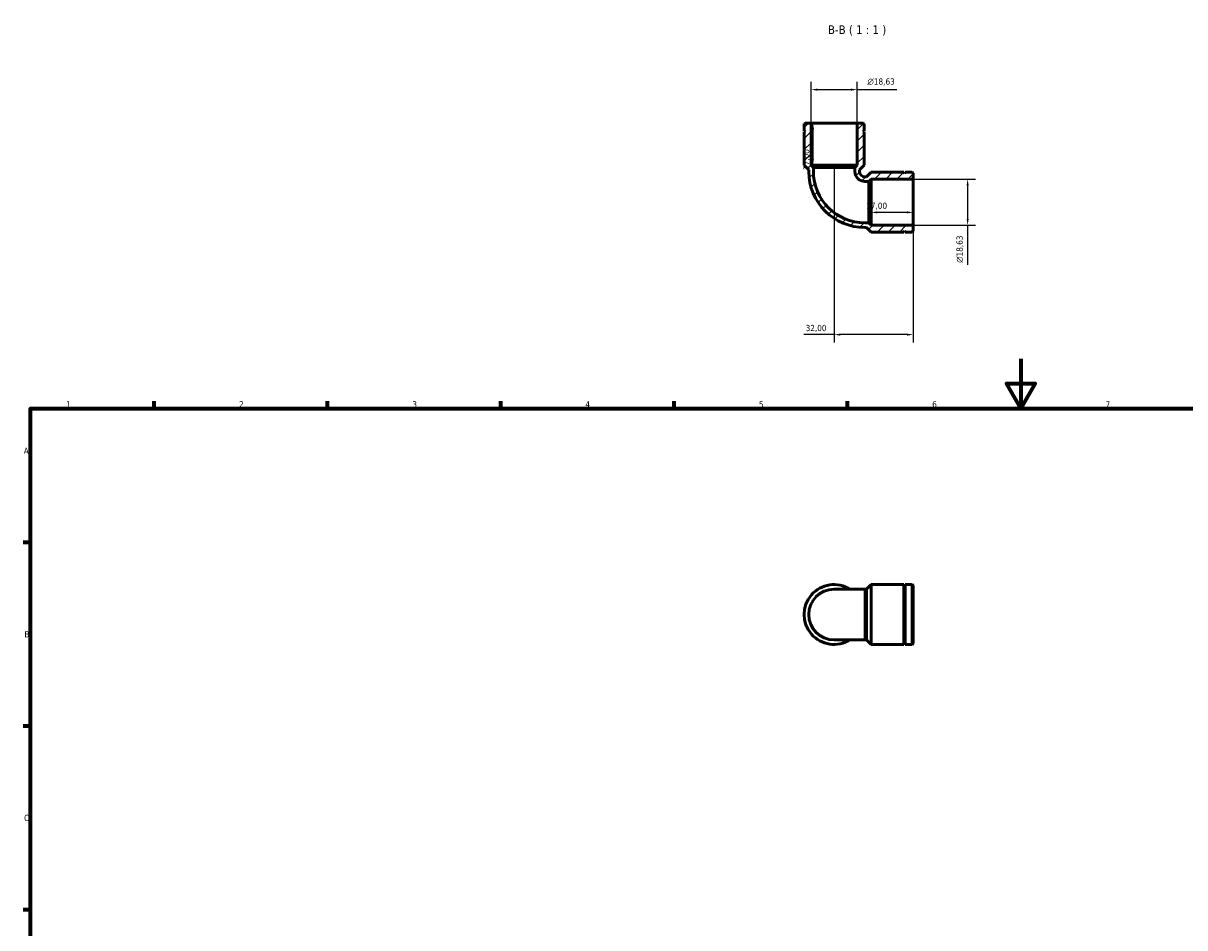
# Model space of a CAD drawing. Header units: millimetres. Extents: x 0 to 901, y 0 to 730.
# Tile 2 of 3: x 17 to 487, y 364 to 730. Entities that reach past the tile are written whole.
import ezdxf

# ---------------------------------------------------------------- set-up
doc = ezdxf.new("R2010")
doc.units = ezdxf.units.MM
for name, color, linetype, lineweight in [('Border (ISO)', 7, 'Continuous', 70), ('Dimension (ISO)', 7, 'Continuous', 25), ('Hatch (ISO)', 7, 'Continuous', 18), ('Symbol (ISO)', 7, 'Continuous', 25), ('Visible (ISO)', 7, 'Continuous', 50), ('Visible Narrow (ISO)', 7, 'Continuous', 35)]:
    doc.layers.add(name, color=color, linetype=linetype, lineweight=lineweight)
doc.styles.add('Label Text (ISO)', font='tahoma.ttf')
doc.styles.add('Note Text (ISO)', font='tahoma.ttf')
doc.dimstyles.new('Default (ISO)', dxfattribs={"dimtxt": 2.5, "dimasz": 2.5, "dimexe": 3.175, "dimexo": 0, "dimgap": 0.762, "dimtad": 1, "dimrnd": 1e-08, "dimzin": 0, "dimtxsty": 'Note Text (ISO)', "dimcen": 0.09, "dimdle": 10, "dimclrd": 256, "dimclre": 256, "dimclrt": 232, "dimazin": 0, "dimtfac": 1.40208, "dimtmove": 0, "dimatfit": 3, "dimfxl": 1, "dimtolj": 1, "dimtzin": 0, "dimlwd": -1, "dimlwe": -1, "dimarcsym": 0})

# ---------------------------------------------------------------- blocks, each defined once
blk = doc.blocks.new('Borders Default Border')
at = {"layer": 'Border (ISO)'}
for p, q in [((70.08, 574), (70.08, 576.9)), ((140.17, 574), (140.17, 576.9)), ((210.25, 574), (210.25, 576.9)), ((280.33, 574), (280.33, 576.9)), ((350.42, 574), (350.42, 576.9)), ((20, 519.75), (17.1, 519.75)), ((20, 445.5), (17.1, 445.5)), ((20, 371.25), (17.1, 371.25))]:
    blk.add_line(p, q, dxfattribs=at)
at = {"layer": 'Border (ISO)', "flags": 128}
for points in [[(420.5, 594), (420.5, 574), (414.73, 584), (426.27, 584), (420.5, 574)], [(20, 20), (20, 574), (821, 574), (821, 20), (20, 20)]]:
    blk.add_lwpolyline(points, dxfattribs=at)
at = {"layer": 'Border (ISO)', "color": 232, "true_color": 0xca0064, "char_height": 2.5, "attachment_point": 7, "style": 'Note Text (ISO)'}
for s, insert in [('1', (34.48, 574.4)), ('2', (104.37, 574.4)), ('3', (174.43, 574.35)), ('4', (244.42, 574.4)), ('5', (314.64, 574.35)), ('6', (384.66, 574.35)), ('7', (454.77, 574.4)), ('A', (17.29, 555.62)), ('B', (17.59, 481.37)), ('C', (17.43, 407.08))]:
    blk.add_mtext(s, dxfattribs=dict(at, insert=insert))
blk = doc.blocks.new('*D7')
at = {"layer": 'Defpoints', "color": 0, "transparency": 16777216}
for p in [(354.31, 702.9), (335.68, 689.4), (354.31, 689.4)]:
    blk.add_point(p, dxfattribs=at)
at = {"layer": 'Dimension (ISO)', "transparency": 16777216}
for p, q in [((335.68, 689.4), (335.68, 706.08)), ((354.31, 689.4), (354.31, 706.08)), ((338.18, 702.9), (351.81, 702.9)), ((354.31, 702.9), (370.3, 702.9))]:
    blk.add_line(p, q, dxfattribs=at)
for points in [[(338.18, 703.32), (338.18, 702.49), (335.68, 702.9)], [(351.81, 703.32), (351.81, 702.49), (354.31, 702.9)]]:
    blk.add_solid(points, dxfattribs=at)
at = {"layer": 'Dimension (ISO)', "color": 232, "true_color": 0xca0064, "transparency": 16777216, "insert": (358.48, 707.43), "char_height": 2.5, "attachment_point": 1, "style": 'Note Text (ISO)'}
blk.add_mtext('\\A1;\\fAIGDT|b0|i0;\\H2.5000;\\ln\\fTahoma|b0|i0;\\H2.5000;18,63', dxfattribs=at)
blk = doc.blocks.new('*D8')
at = {"layer": 'Defpoints', "color": 0, "transparency": 16777216}
for p in [(377, 666.71), (377, 648.08), (399, 648.08)]:
    blk.add_point(p, dxfattribs=at)
at = {"layer": 'Dimension (ISO)', "transparency": 16777216}
for p, q in [((377, 666.71), (402.17, 666.71)), ((399, 664.21), (399, 650.58)), ((377, 648.08), (402.17, 648.08)), ((399, 648.08), (399, 632.1))]:
    blk.add_line(p, q, dxfattribs=at)
for points in [[(398.58, 664.21), (399.42, 664.21), (399, 666.71)], [(398.58, 650.58), (399.42, 650.58), (399, 648.08)]]:
    blk.add_solid(points, dxfattribs=at)
at = {"layer": 'Dimension (ISO)', "color": 232, "true_color": 0xca0064, "transparency": 16777216, "insert": (394.48, 632.86), "char_height": 2.5, "attachment_point": 1, "rotation": 90, "style": 'Note Text (ISO)'}
blk.add_mtext('\\A1;\\fAIGDT|b0|i0;\\H2.5000;\\ln\\fTahoma|b0|i0;\\H2.5000;18,63', dxfattribs=at)
blk = doc.blocks.new('*D9')
at = {"layer": 'Defpoints', "color": 0, "transparency": 16777216}
for p in [(345, 672.4), (377, 648.08), (345, 603.82)]:
    blk.add_point(p, dxfattribs=at)
at = {"layer": 'Dimension (ISO)', "transparency": 16777216}
for p, q in [((345, 672.4), (345, 600.64)), ((377, 648.08), (377, 600.64)), ((345, 603.82), (332.73, 603.82)), ((374.5, 603.82), (347.5, 603.82))]:
    blk.add_line(p, q, dxfattribs=at)
for points in [[(347.5, 604.23), (347.5, 603.4), (345, 603.82)], [(374.5, 604.23), (374.5, 603.4), (377, 603.82)]]:
    blk.add_solid(points, dxfattribs=at)
at = {"layer": 'Dimension (ISO)', "color": 232, "true_color": 0xca0064, "transparency": 16777216, "insert": (333.49, 607.75), "char_height": 2.5, "attachment_point": 1, "style": 'Note Text (ISO)'}
blk.add_mtext('\\A1;32,00', dxfattribs=at)
blk = doc.blocks.new('*D10')
at = {"layer": 'Defpoints', "color": 0, "transparency": 16777216}
for p in [(360, 657.4), (360, 653.26), (377, 657.4)]:
    blk.add_point(p, dxfattribs=at)
at = {"layer": 'Dimension (ISO)', "transparency": 16777216}
blk.add_line((374.5, 653.26), (362.5, 653.26), dxfattribs=at)
for points in [[(362.5, 653.68), (362.5, 652.85), (360, 653.26)], [(374.5, 653.68), (374.5, 652.85), (377, 653.26)]]:
    blk.add_solid(points, dxfattribs=at)
at = {"layer": 'Dimension (ISO)', "color": 232, "true_color": 0xca0064, "transparency": 16777216, "insert": (357.98, 657.2), "char_height": 2.5, "attachment_point": 1, "style": 'Note Text (ISO)'}
blk.add_mtext('\\A1;17,00', dxfattribs=at)
blk = doc.blocks.new('*D11')
at = {"layer": 'Defpoints', "color": 0, "transparency": 16777216}
for p in [(345, 689.4), (336.45, 672.4), (345, 672.4)]:
    blk.add_point(p, dxfattribs=at)
at = {"layer": 'Dimension (ISO)', "transparency": 16777216}
blk.add_line((336.45, 686.9), (336.45, 674.9), dxfattribs=at)
for points in [[(336.03, 686.9), (336.86, 686.9), (336.45, 689.4)], [(336.03, 674.9), (336.86, 674.9), (336.45, 672.4)]]:
    blk.add_solid(points, dxfattribs=at)
at = {"layer": 'Dimension (ISO)', "color": 232, "true_color": 0xca0064, "transparency": 16777216, "insert": (332.51, 670.38), "char_height": 2.5, "attachment_point": 1, "rotation": 90, "style": 'Note Text (ISO)'}
blk.add_mtext('\\A1;17,00', dxfattribs=at)

msp = doc.modelspace()

# ---------------------------------------------------------------- hatches: boundary and pattern name
at = {"layer": 'Hatch (ISO)'}
h = msp.add_hatch(dxfattribs=at)
h.set_pattern_fill('ANSI31', color=256, scale=25.4, style=0)
h.set_pattern_definition([(45, (0, 0), (-2.245064, 2.245064), [])])
edge = h.paths.add_edge_path()
edge.add_line((376.627, 645.287), (376.999, 645.66))
edge.add_line((376.999, 645.66), (376.999, 648.082))
edge.add_line((376.999, 648.082), (359.999, 648.082))
edge.add_line((359.999, 648.082), (359.068, 649.013))
edge.add_line((359.068, 649.013), (357.449, 649.013))
edge.add_ellipse((357.449, 669.847), major_axis=(0, -20.834), ratio=1, start_angle=270, end_angle=360, ccw=False)
edge.add_line((336.616, 669.847), (336.616, 671.466))
edge.add_line((336.616, 671.466), (335.684, 672.397))
edge.add_line((335.684, 672.397), (335.684, 689.397))
edge.add_line((335.684, 689.397), (333.262, 689.397))
edge.add_line((333.262, 689.397), (332.889, 689.025))
edge.add_line((332.889, 689.025), (332.889, 686.139))
edge.add_line((332.889, 686.139), (333.389, 685.889))
edge.add_line((333.389, 685.889), (332.889, 685.639))
edge.add_line((332.889, 685.639), (332.889, 672.397))
edge.add_line((332.889, 672.397), (334.752, 670.534))
edge.add_line((334.752, 670.534), (334.752, 669.847))
edge.add_ellipse((357.449, 669.847), major_axis=(-22.697, 0), ratio=1, start_angle=0, end_angle=90)
edge.add_line((357.449, 647.15), (358.136, 647.15))
edge.add_line((358.136, 647.15), (359.999, 645.287))
edge.add_line((359.999, 645.287), (373.241, 645.287))
edge.add_line((373.241, 645.287), (373.491, 645.787))
edge.add_line((373.491, 645.787), (373.741, 645.287))
edge.add_line((373.741, 645.287), (376.627, 645.287))
edge = h.paths.add_edge_path()
edge.add_line((376.999, 669.135), (376.627, 669.508))
edge.add_line((376.627, 669.508), (373.741, 669.508))
edge.add_line((373.741, 669.508), (373.491, 669.008))
edge.add_line((373.491, 669.008), (373.241, 669.508))
edge.add_line((373.241, 669.508), (359.999, 669.508))
edge.add_line((359.999, 669.508), (358.136, 667.644))
edge.add_line((358.136, 667.644), (357.449, 667.644))
edge.add_ellipse((357.449, 669.847), major_axis=(0, -2.203), ratio=1, start_angle=270, end_angle=360, ccw=False)
edge.add_line((355.247, 669.847), (355.247, 670.534))
edge.add_line((355.247, 670.534), (357.11, 672.397))
edge.add_line((357.11, 672.397), (357.11, 685.639))
edge.add_line((357.11, 685.639), (356.61, 685.889))
edge.add_line((356.61, 685.889), (357.11, 686.139))
edge.add_line((357.11, 686.139), (357.11, 689.025))
edge.add_line((357.11, 689.025), (356.737, 689.397))
edge.add_line((356.737, 689.397), (354.315, 689.397))
edge.add_line((354.315, 689.397), (354.315, 672.397))
edge.add_line((354.315, 672.397), (353.383, 671.466))
edge.add_line((353.383, 671.466), (353.383, 669.847))
edge.add_ellipse((357.449, 669.847), major_axis=(-4.066, 0), ratio=1, start_angle=0, end_angle=90)
edge.add_line((357.449, 665.781), (359.068, 665.781))
edge.add_line((359.068, 665.781), (359.999, 666.713))
edge.add_line((359.999, 666.713), (376.999, 666.713))
edge.add_line((376.999, 666.713), (376.999, 669.135))

# ---------------------------------------------------------------- linework, layer by layer
at = {"layer": 'Visible (ISO)'}
for p, q in [((333.262, 689.397), (332.889, 689.025)), ((332.889, 689.025), (332.889, 686.139)), ((332.889, 686.139), (333.389, 685.889)), ((333.389, 685.889), (332.889, 685.639)), ((335.684, 689.397), (333.262, 689.397)), ((335.684, 672.397), (335.684, 689.397)), ((354.315, 689.397), (335.684, 689.397)), ((356.737, 689.397), (354.315, 689.397)), ((354.315, 689.397), (354.315, 672.397)), ((356.61, 685.889), (357.11, 686.139)), ((357.11, 685.639), (356.61, 685.889)), ((357.11, 689.025), (356.737, 689.397)), ((357.11, 686.139), (357.11, 689.025)), ((332.889, 685.639), (332.889, 672.397)), ((357.11, 672.397), (357.11, 685.639)), ((332.889, 672.397), (334.752, 670.534)), ((336.616, 671.466), (335.684, 672.397)), ((354.315, 672.397), (335.684, 672.397)), ((354.315, 672.397), (353.383, 671.466)), ((355.247, 670.534), (357.11, 672.397)), ((334.752, 670.534), (334.752, 669.847)), ((336.616, 669.847), (336.616, 671.466)), ((353.383, 671.466), (336.616, 671.466)), ((353.383, 671.466), (353.383, 669.847)), ((355.247, 669.847), (355.247, 670.534)), ((358.136, 667.644), (357.449, 667.644)), ((359.999, 669.508), (358.136, 667.644)), ((373.241, 669.508), (359.999, 669.508)), ((373.491, 669.008), (373.241, 669.508)), ((373.741, 669.508), (373.491, 669.008)), ((376.627, 669.508), (373.741, 669.508)), ((376.999, 669.135), (376.627, 669.508)), ((376.999, 666.713), (376.999, 669.135)), ((357.449, 665.781), (359.068, 665.781)), ((359.068, 665.781), (359.999, 666.713)), ((359.068, 649.013), (359.068, 665.781)), ((359.999, 666.713), (376.999, 666.713)), ((359.999, 648.082), (359.999, 666.713)), ((376.999, 648.082), (376.999, 666.713)), ((359.068, 649.013), (357.449, 649.013)), ((359.999, 648.082), (359.068, 649.013)), ((357.449, 647.15), (358.136, 647.15)), ((358.136, 647.15), (359.999, 645.287)), ((376.999, 648.082), (359.999, 648.082)), ((359.999, 645.287), (373.241, 645.287)), ((373.241, 645.287), (373.491, 645.787)), ((373.491, 645.787), (373.741, 645.287)), ((373.741, 645.287), (376.627, 645.287)), ((376.627, 645.287), (376.999, 645.66)), ((376.999, 645.66), (376.999, 648.082)), ((358.136, 500.882), (359.999, 502.745)), ((359.999, 478.525), (359.999, 502.745)), ((359.999, 502.745), (373.241, 502.745)), ((373.241, 478.525), (373.241, 502.745)), ((373.491, 502.245), (373.241, 502.745)), ((373.491, 502.245), (373.741, 502.745)), ((373.741, 478.525), (373.741, 502.745)), ((373.741, 502.745), (376.627, 502.745)), ((376.627, 478.525), (376.627, 502.745)), ((376.999, 502.373), (376.627, 502.745)), ((357.449, 500.882), (344.999, 500.882)), ((357.449, 500.882), (358.136, 500.882)), ((358.136, 480.388), (358.136, 500.882)), ((373.491, 479.025), (373.491, 502.245)), ((376.999, 502.373), (376.999, 478.898)), ((344.999, 480.388), (357.449, 480.388)), ((357.449, 480.388), (358.136, 480.388)), ((358.136, 480.388), (359.999, 478.525)), ((359.999, 478.525), (373.241, 478.525)), ((373.491, 479.025), (373.241, 478.525)), ((373.491, 479.025), (373.741, 478.525)), ((373.741, 478.525), (376.627, 478.525)), ((376.999, 478.898), (376.627, 478.525))]:
    msp.add_line(p, q, dxfattribs=at)
for centre, radius, start, end in [((357.449, 669.847), 22.697, 180, 270), ((357.449, 669.847), 20.834, 180, 270), ((357.449, 669.847), 4.066, 180, 270), ((357.449, 669.847), 2.203, 180, 270), ((344.999, 490.635), 12.11, 57.79577, 302.20423), ((344.999, 490.635), 10.247, 90, 270)]:
    msp.add_arc(centre, radius, start, end, dxfattribs=at)
at = {"layer": 'Visible Narrow (ISO)'}
msp.add_line((357.449, 480.514), (357.449, 500.756), dxfattribs=at)

# ---------------------------------------------------------------- block references
msp.add_blockref('Borders Default Border', (0, 0))

# ---------------------------------------------------------------- texts
at = {"layer": 'Symbol (ISO)', "insert": (342.506, 724.756), "char_height": 3.5, "attachment_point": 7, "style": 'Label Text (ISO)'}
msp.add_mtext('B-B ( 1 : 1 )', dxfattribs=at)

# ---------------------------------------------------------------- dimensions: what is measured, and where the dimension line sits
at = {"layer": 'Dimension (ISO)'}
for base, p1, p2, angle, picture, middle in [((354.315, 702.902), (335.684, 689.397), (354.315, 689.397), 180, '*D7', (364.012, 702.902)), ((398.999, 648.082), (376.999, 666.713), (376.999, 648.082), 90, '*D8', (398.999, 638.385))]:
    dim = msp.add_linear_dim(base=base, p1=p1, p2=p2, angle=angle, text='\\fAIGDT|b0|i0;\\H2.5000;\\ln\\fTahoma|b0|i0;\\H2.5000;<>', dimstyle='Default (ISO)', override={"dimdec": 2, "dimtp": 0, "dimtm": 0, "dimtdec": 2, "dimtofl": 0, "dimatfit": 2}, dxfattribs=at)
    dim.commit()
    dim.dimension.update_dxf_attribs({"geometry": picture, "text_midpoint": middle, "dimtype": 160})
for base, p1, p2, angle, override, picture, middle in [((336.445, 672.397), (344.999, 689.397), (344.999, 672.397), 270, {"dimdec": 2, "dimse1": 1, "dimse2": 1, "dimtp": 0, "dimtm": 0, "dimtdec": 2, "dimtofl": 0, "dimatfit": 1}, '*D11', (336.445, 674.397)), ((344.999, 603.815), (376.999, 648.082), (344.999, 672.397), 180, {"dimdec": 2, "dimtp": 0, "dimtm": 0, "dimtdec": 2, "dimtofl": 0, "dimatfit": 2}, '*D9', (337.614, 603.815)), ((359.999, 653.262), (376.999, 657.397), (359.999, 657.397), 180, {"dimdec": 2, "dimse1": 1, "dimse2": 1, "dimtp": 0, "dimtm": 0, "dimtdec": 2, "dimtofl": 0, "dimatfit": 1}, '*D10', (361.999, 653.262))]:
    dim = msp.add_linear_dim(base=base, p1=p1, p2=p2, angle=angle, dimstyle='Default (ISO)', override=override, dxfattribs=at)
    dim.commit()
    dim.dimension.update_dxf_attribs({"geometry": picture, "text_midpoint": middle, "dimtype": 160})

doc.saveas('drawing.dxf')
